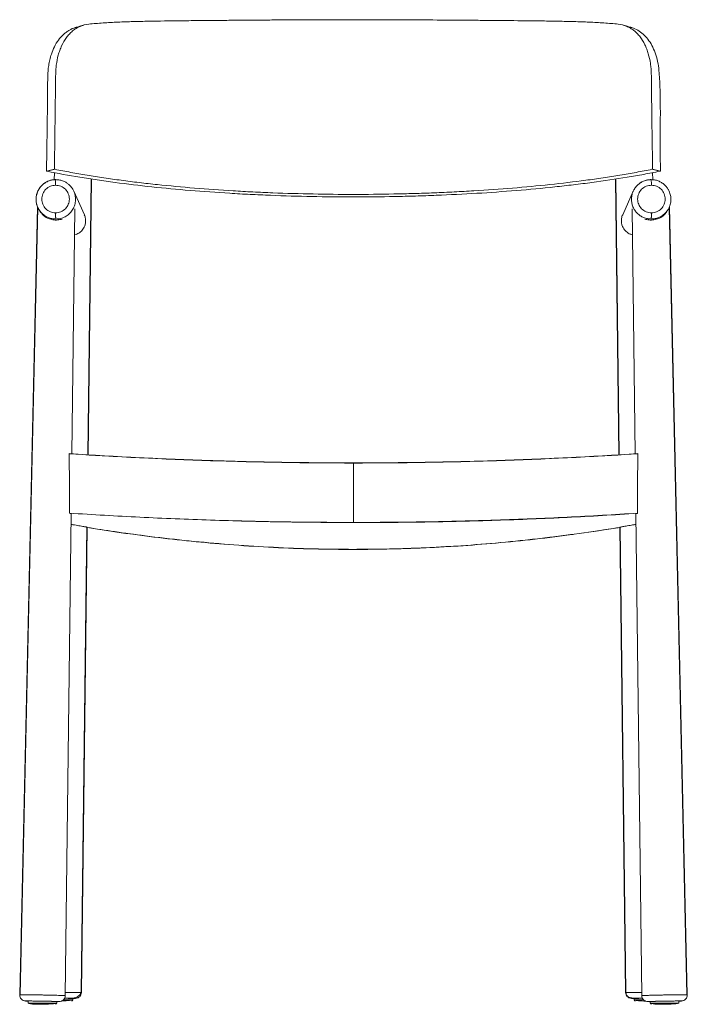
# Model space of a CAD drawing. Header units: millimetres. Extents: x 432 to 990, y -164 to 661.
import ezdxf

# ---------------------------------------------------------------- set-up
doc = ezdxf.new("R2010")
doc.units = ezdxf.units.MM

msp = doc.modelspace()

# ---------------------------------------------------------------- linework, layer by layer
at = {"color": 7, "linetype": 'Continuous', "lineweight": 15}
for p, q in [((454.11, 534.44), (460.74, 536.04)), ((461.25, 535.89), (454.63, 534.29)), ((460.62, 527.19), (460.75, 533.09)), ((967.51, 534.29), (960.89, 535.89)), ((961.38, 533.11), (961.52, 527.13)), ((961.39, 536.04), (968.03, 534.44)), ((488.55, 296.78), (491.4, 527.78)), ((491.66, 527.75), (488.83, 296.77)), ((933.3, 296.77), (930.48, 527.76)), ((930.74, 527.8), (933.58, 296.79)), ((945.22, 517.53), (946.41, 519.75)), ((476.91, 517.53), (477.12, 517.14)), ((485.75, 497.86), (476.95, 517.55)), ((945.19, 517.55), (936.39, 497.86)), ((446.63, 504.38), (431.65, -155.64)), ((990.48, -155.64), (975.5, 504.51)), ((450.35, 498.93), (453.52, 495.86)), ((475.35, 297.61), (477.86, 502.84)), ((944.28, 502.84), (946.79, 297.62)), ((968.61, 495.85), (971.79, 498.93)), ((473.11, 297.76), (473.11, 297.66)), ((949.03, 297.76), (949.03, 297.66)), ((711.07, 240.13), (711.07, 289.89)), ((469.8, -156.3), (474.74, 247.47)), ((473.31, 247.84), (473.34, 247.92)), ((473.31, 247.74), (473.31, 247.84)), ((947.4, 247.47), (952.33, -156.31)), ((948.79, 247.92), (948.83, 247.84)), ((711.07, 240.13), (711.07, 240.13)), ((711.07, 240.09), (711.07, 239.99)), ((488.09, 236.03), (483.33, -153.59)), ((938.8, -153.59), (934.04, 236.03)), ((934.33, 236.14), (939.12, -153.63)), ((990.4, -156.68), (990.12, -155.6)), ((438.64, -160.76), (438.64, -162.61)), ((438.64, -162.5), (438.86, -162.52)), ((461.63, -162.72), (462.4, -162.52)), ((462.55, -162.91), (462.49, -162.73)), ((462.64, -162.61), (462.64, -161.18)), ((475.16, -160), (475.93, -159.81)), ((476.08, -160.2), (476.02, -160.02)), ((476.17, -159.9), (476.17, -158.56)), ((945.97, -158.56), (945.97, -159.9)), ((959.5, -161.18), (959.5, -162.61)), ((983.28, -162.52), (983.5, -162.5)), ((983.5, -162.61), (983.5, -160.76))]:
    msp.add_line(p, q, dxfattribs=at)
at = {"color": 8, "linetype": 'Continuous', "lineweight": 15}
msp.add_line((711.07, 240.09), (711.07, 240.13), dxfattribs=at)
at = {"color": 7, "linetype": 'Continuous', "lineweight": 15, "flags": 128}
for points in [[(461.83, 527.26), (461.83, 527.27), (461.86, 527.31)], [(960.28, 527.31), (960.31, 527.27), (960.31, 527.26)], [(446.88, 503.91), (440.18, 207.54), (431.97, -155.6)], [(990.16, -155.6), (983.39, 143.81), (975.25, 503.93)], [(948.83, 247.74), (948.83, 247.77), (948.83, 247.79), (948.83, 247.82), (948.83, 247.84)], [(483.01, -153.63), (487.27, 192.83), (487.81, 236.14)], [(438.64, -160.82), (438.28, -160.8), (438.14, -160.78), (438.37, -160.76), (438.94, -160.76), (439.86, -160.75), (441.08, -160.76), (442.58, -160.77), (444.31, -160.79), (446.22, -160.82), (448.26, -160.85), (450.37, -160.88), (452.49, -160.92), (454.55, -160.96), (456.5, -161), (458.28, -161.05), (459.84, -161.08), (461.14, -161.12), (462.14, -161.16), (462.8, -161.19), (463.11, -161.21), (463.07, -161.23), (462.67, -161.24), (462.64, -161.24)], [(959.5, -161.24), (959.47, -161.24), (959.07, -161.23), (959.02, -161.21), (959.33, -161.19), (960, -161.16), (960.99, -161.12), (962.29, -161.08), (963.85, -161.05), (965.63, -161), (967.58, -160.96), (969.65, -160.92), (971.76, -160.88), (973.87, -160.85), (975.91, -160.82), (977.82, -160.79), (979.55, -160.77), (981.05, -160.76), (982.28, -160.75), (983.19, -160.76), (983.77, -160.76), (983.99, -160.78), (983.86, -160.8), (983.5, -160.82)]]:
    msp.add_lwpolyline(points, dxfattribs=at)
at = {"color": 8, "linetype": 'Continuous', "lineweight": 15}
for centre, radius, start, end in [((509.37, 523.66), 47.68, 175.67065, 181.35178), ((901.42, 523.37), 59.02, 359.19465, 3.7831)]:
    msp.add_arc(centre, radius, start, end, dxfattribs=at)
at = {"color": 7, "linetype": 'Continuous', "lineweight": 15}
for centre, radius, start, end in [((436.65, -155.75), 5, 178.70099, 269.00115), ((985.48, -155.75), 5, 270.99885, 1.29901), ((461.64, -162.5), 1, 269.99898, 354.63993), ((475.17, -159.79), 1, 269.99898, 354.63993), ((946.97, -159.79), 1, 180.00109, 270.00109), ((960.5, -162.5), 1, 180.00109, 270.00109)]:
    msp.add_arc(centre, radius, start, end, dxfattribs=at)
for points, knots in [([(489.42, 657.49), (493.37, 657.91), (497.38, 658.24), (503.51, 658.66), (505.57, 658.78), (509.72, 659), (511.81, 659.1), (518.1, 659.38), (522.35, 659.52), (530.93, 659.77), (535.27, 659.87), (548.42, 660.12), (557.36, 660.24), (571.04, 660.38), (575.65, 660.43), (584.94, 660.51), (589.62, 660.55), (599.02, 660.64), (603.75, 660.68), (613.27, 660.75), (618.06, 660.79), (627.68, 660.87), (632.51, 660.91), (642.2, 660.98), (647.07, 661.01), (656.84, 661.07), (661.74, 661.1), (671.56, 661.15), (676.48, 661.17), (686.34, 661.2), (691.27, 661.22), (701.14, 661.23), (706.09, 661.24), (715.97, 661.24), (720.91, 661.23), (730.79, 661.22), (735.72, 661.2), (745.58, 661.17), (750.5, 661.15), (760.31, 661.1), (765.21, 661.07), (779.86, 660.98), (789.57, 660.91), (804.01, 660.79), (808.8, 660.76), (818.32, 660.68), (823.06, 660.64), (837.18, 660.51), (846.44, 660.43), (860.12, 660.29), (864.65, 660.23), (873.62, 660.11), (878.08, 660.04), (886.9, 659.87), (891.25, 659.77), (899.85, 659.52), (904.1, 659.37), (912.48, 659.01), (916.61, 658.79), (924.75, 658.24), (928.77, 657.91), (932.71, 657.49)], [0, 0, 0, 0, 0.03125, 0.03125, 0.046875, 0.046875, 0.0625, 0.0625, 0.09375, 0.09375, 0.125, 0.125, 0.1875, 0.1875, 0.21875, 0.21875, 0.25, 0.25, 0.28125, 0.28125, 0.3125, 0.3125, 0.34375, 0.34375, 0.375, 0.375, 0.40625, 0.40625, 0.4375, 0.4375, 0.46875, 0.46875, 0.5, 0.5, 0.53125, 0.53125, 0.5625, 0.5625, 0.59375, 0.59375, 0.625, 0.625, 0.6875, 0.6875, 0.71875, 0.71875, 0.75, 0.75, 0.8125, 0.8125, 0.84375, 0.84375, 0.875, 0.875, 0.90625, 0.90625, 0.9375, 0.9375, 0.96875, 0.96875, 1, 1, 1, 1]), ([(454.11, 534.44), (454.19, 541), (454.44, 560.69), (454.88, 586.92), (454.99, 608.28), (455.29, 618.11), (455.86, 622.96), (456.77, 627.73), (458.27, 633.04), (460.57, 638.71), (463.96, 644.31), (467.48, 648.25), (470.66, 650.87), (473.92, 652.92), (476.69, 654.35), (478.73, 654.74), (478.99, 654.79)], [0, 0, 0, 0, 0.144055, 0.432164, 0.576219, 0.612259, 0.648567, 0.685779, 0.723331, 0.777762, 0.833483, 0.887954, 0.915931, 0.944136, 0.992717, 1, 1, 1, 1]), ([(460.74, 536.04), (461.04, 559.31), (461.34, 582.59), (461.67, 608.77), (461.71, 611.68), (461.75, 614.96), (461.76, 615.32), (461.77, 616.05), (461.78, 616.41), (461.82, 617.49), (461.86, 618.21), (462, 620.37), (462.13, 621.79), (462.67, 626.02), (463.2, 628.8), (464.12, 632.2), (464.32, 632.88), (464.74, 634.23), (464.96, 634.9), (465.67, 636.89), (466.19, 638.17), (467.9, 641.88), (469.22, 644.17), (471.55, 647.33), (472.37, 648.32), (474.1, 650.16), (475.01, 651.02), (476.92, 652.59), (477.92, 653.3), (479.51, 654.27), (480.05, 654.57), (481.14, 655.14), (481.7, 655.4), (484.52, 656.59), (486.9, 657.22), (489.42, 657.49)], [0, 0, 0, 0, 0.5, 0.5, 0.5625, 0.5625, 0.570313, 0.570313, 0.578125, 0.578125, 0.59375, 0.59375, 0.625, 0.625, 0.6875, 0.6875, 0.703125, 0.703125, 0.71875, 0.71875, 0.75, 0.75, 0.8125, 0.8125, 0.84375, 0.84375, 0.875, 0.875, 0.90625, 0.90625, 0.921875, 0.921875, 0.9375, 0.9375, 1, 1, 1, 1]), ([(485.25, 656.69), (484.2, 656.38), (482.1, 655.77), (479.99, 655.16), (478.93, 654.85)], [0, 0, 0, 0, 0.4999935, 1, 1, 1, 1]), ([(932.71, 657.49), (935.15, 657.22), (937.46, 656.63), (940.74, 655.28), (941.81, 654.74), (943.88, 653.52), (944.86, 652.84), (946.75, 651.35), (947.64, 650.54), (949.35, 648.79), (950.16, 647.85), (952.47, 644.85), (953.8, 642.67), (955.52, 639.13), (956.05, 637.91), (956.78, 636.01), (957.01, 635.37), (957.44, 634.08), (957.65, 633.42), (958.62, 630.13), (959.22, 627.39), (959.74, 623.85), (959.83, 623.14), (960, 621.7), (960.07, 620.98), (960.26, 618.79), (960.33, 617.33), (960.38, 615.48), (960.38, 615.11), (960.39, 614.38), (960.4, 613.27), (960.44, 610.68), (960.77, 584.81), (961.09, 559.69), (961.39, 536.04)], [0, 0, 0, 0, 0.0625, 0.0625, 0.09375, 0.09375, 0.125, 0.125, 0.15625, 0.15625, 0.1875, 0.1875, 0.25, 0.25, 0.28125, 0.28125, 0.296875, 0.296875, 0.3125, 0.3125, 0.375, 0.375, 0.390625, 0.390625, 0.40625, 0.40625, 0.4375, 0.4375, 0.445313, 0.445313, 0.453125, 0.46875, 0.5, 1, 1, 1, 1]), ([(943.2, 654.85), (942.15, 655.16), (940.04, 655.77), (937.93, 656.38), (936.88, 656.69)], [0, 0, 0, 0, 0.500006, 1, 1, 1, 1]), ([(943.14, 654.78), (943.42, 654.73), (945.54, 654.32), (949.12, 652.48), (953.68, 649.26), (957.67, 644.94), (961.03, 639.72), (963.77, 633.48), (965.78, 626.39), (967.08, 616.57), (967.64, 604.45), (967.95, 590.22), (967.91, 575.91), (967.78, 561.57), (967.83, 547.75), (967.96, 538.72), (968.03, 534.44)], [0, 0, 0, 0, 0.007728, 0.058088, 0.108529, 0.158989, 0.212289, 0.265612, 0.32493, 0.384267, 0.488491, 0.592776, 0.697207, 0.801688, 0.906078, 1, 1, 1, 1]), ([(967.51, 534.29), (963.11, 533.39), (958.62, 532.52), (951.74, 531.26), (949.42, 530.85), (944.75, 530.04), (942.4, 529.64), (930.54, 527.68), (920.75, 526.23), (905.64, 524.22), (900.53, 523.57), (892.77, 522.65), (890.16, 522.34), (884.91, 521.75), (882.26, 521.46), (869, 520.06), (858.25, 519.05), (836.46, 517.26), (825.42, 516.48), (803.08, 515.13), (791.77, 514.57), (774.6, 513.9), (768.84, 513.7), (760.15, 513.44), (757.24, 513.36), (751.42, 513.22), (748.51, 513.16), (733.99, 512.88), (722.39, 512.77), (699.25, 512.77), (687.71, 512.88), (664.67, 513.33), (653.18, 513.67), (635.98, 514.35), (630.25, 514.61), (621.67, 515.03), (618.82, 515.18), (613.15, 515.5), (610.32, 515.66), (596.26, 516.51), (585.2, 517.3), (563.48, 519.09), (552.81, 520.09), (531.86, 522.31), (521.59, 523.54), (509.01, 525.22), (506.51, 525.56), (501.53, 526.26), (499.05, 526.62), (491.67, 527.71), (486.83, 528.47), (472.58, 530.82), (463.42, 532.5), (454.63, 534.29)], [0, 0, 0, 0, 0.03125, 0.03125, 0.046875, 0.046875, 0.0625, 0.0625, 0.125, 0.125, 0.15625, 0.15625, 0.171875, 0.171875, 0.1875, 0.1875, 0.25, 0.25, 0.3125, 0.3125, 0.375, 0.375, 0.40625, 0.40625, 0.421875, 0.421875, 0.4375, 0.4375, 0.5, 0.5, 0.5625, 0.5625, 0.625, 0.625, 0.65625, 0.65625, 0.671875, 0.671875, 0.6875, 0.6875, 0.75, 0.75, 0.8125, 0.8125, 0.875, 0.875, 0.890625, 0.890625, 0.90625, 0.90625, 0.9375, 0.9375, 1, 1, 1, 1]), ([(460.74, 536.04), (460.81, 536.01), (460.97, 535.95), (461.14, 535.91), (461.25, 535.89)], [7.0945133, 7.0945133, 7.0945133, 7.0945133, 7.3719818, 7.7922728, 7.7922728, 7.7922728, 7.7922728]), ([(960.89, 535.89), (956.61, 535.01), (952.24, 534.17), (945.55, 532.94), (943.3, 532.54), (938.75, 531.75), (936.45, 531.36), (929.51, 530.21), (924.81, 529.47), (917.63, 528.41), (915.22, 528.06), (910.36, 527.37), (907.92, 527.04), (895.63, 525.4), (885.61, 524.2), (865.18, 522.03), (854.78, 521.05), (833.62, 519.31), (822.86, 518.54), (806.44, 517.55), (800.92, 517.25), (789.78, 516.69), (784.2, 516.44), (775.78, 516.11), (772.97, 516.01), (767.34, 515.81), (764.51, 515.72), (756.05, 515.48), (750.41, 515.34), (733.49, 515.01), (722.22, 514.9), (699.71, 514.9), (688.47, 515.01), (666.01, 515.45), (654.79, 515.78), (640.78, 516.33), (637.97, 516.45), (632.39, 516.7), (629.61, 516.83), (621.3, 517.24), (615.8, 517.55), (599.43, 518.53), (588.68, 519.3), (567.52, 521.04), (557.11, 522.02), (541.75, 523.65), (536.67, 524.22), (529.12, 525.12), (526.62, 525.43), (521.63, 526.06), (519.15, 526.38), (511.75, 527.37), (506.89, 528.05), (497.33, 529.47), (492.62, 530.21), (483.36, 531.74), (478.81, 532.53), (469.89, 534.17), (465.52, 535.01), (461.25, 535.89)], [0, 0, 0, 0, 0.03125, 0.03125, 0.046875, 0.046875, 0.0625, 0.0625, 0.09375, 0.09375, 0.109375, 0.109375, 0.125, 0.125, 0.1875, 0.1875, 0.25, 0.25, 0.3125, 0.3125, 0.34375, 0.34375, 0.375, 0.375, 0.390625, 0.390625, 0.40625, 0.40625, 0.4375, 0.4375, 0.5, 0.5, 0.5625, 0.5625, 0.625, 0.625, 0.640625, 0.640625, 0.65625, 0.65625, 0.6875, 0.6875, 0.75, 0.75, 0.8125, 0.8125, 0.84375, 0.84375, 0.859375, 0.859375, 0.875, 0.875, 0.90625, 0.90625, 0.9375, 0.9375, 0.96875, 0.96875, 1, 1, 1, 1]), ([(960.89, 535.89), (960.99, 535.91), (961.16, 535.95), (961.33, 536.01), (961.39, 536.04)], [-7.7922728, -7.7922728, -7.7922728, -7.7922728, -7.3719817, -7.0945118, -7.0945118, -7.0945118, -7.0945118]), ([(450.28, 499.01), (450.25, 499.04), (449.37, 499.75), (448.06, 501.58), (446.49, 504.4), (445.55, 507.53), (445.23, 510.77), (445.55, 514.02), (446.49, 517.14), (448.03, 520.01), (450.1, 522.53), (452.62, 524.61), (455.49, 526.14), (458.61, 527.12), (460.78, 527.25), (461.86, 527.31)], [0, 0, 0, 0, 0.003533, 0.086572, 0.169611, 0.25265, 0.335689, 0.418728, 0.501767, 0.584805, 0.667844, 0.750883, 0.833922, 0.916961, 1, 1, 1, 1]), ([(461.83, 527.26), (460.66, 527.19), (458.39, 527.04), (455.25, 525.98), (452.56, 524.49), (450.36, 522.69), (448.64, 520.72), (447.36, 518.71), (446.46, 516.74), (445.88, 514.9), (445.53, 513.15), (445.3, 510.71), (445.5, 508.06), (446.24, 505.3), (447.18, 503.1), (448.51, 500.89), (449.72, 499.6), (450.35, 498.93)], [0, 0, 0, 0, 0.089892, 0.174013, 0.25237, 0.324947, 0.391745, 0.452775, 0.508015, 0.55747, 0.601194, 0.645128, 0.745791, 0.802762, 0.864121, 0.929882, 1, 1, 1, 1]), ([(461.7, 499.49), (460.2, 499.49), (458.69, 499.79), (455.9, 500.94), (453.34, 502.64), (451.63, 505.2), (450.48, 507.98), (450.18, 509.49), (450.18, 512.51), (450.48, 514.02), (451.63, 516.8), (453.34, 519.36), (455.9, 521.07), (458.69, 522.23), (460.2, 522.53), (461.7, 522.54)], [0, 0, 0, 0, 0.125, 0.125, 0.25, 0.375, 0.375, 0.5, 0.5, 0.625, 0.625, 0.75, 0.875, 0.875, 1, 1, 1, 1]), ([(461.7, 522.54), (463.21, 522.54), (464.72, 522.24), (467.51, 521.09), (470.07, 519.39), (471.78, 516.83), (472.93, 514.05), (473.23, 512.54), (473.23, 509.52), (472.93, 508.01), (471.78, 505.23), (470.07, 502.67), (467.51, 500.96), (464.72, 499.8), (463.21, 499.5), (461.7, 499.49)], [0, 0, 0, 0, 0.125, 0.125, 0.25, 0.375, 0.375, 0.5, 0.5, 0.625, 0.625, 0.75, 0.875, 0.875, 1, 1, 1, 1]), ([(476.95, 517.54), (476.77, 517.93), (476.36, 518.79), (475.51, 520.14), (474.35, 521.65), (472.78, 523.23), (470.75, 524.76), (468.22, 526.08), (465.2, 527.06), (462.98, 527.19), (461.83, 527.26)], [0, 0, 0, 0, 0.067551, 0.151467, 0.251802, 0.368553, 0.501758, 0.651396, 0.817464, 1, 1, 1, 1]), ([(960.31, 527.26), (959.15, 527.19), (956.94, 527.06), (953.91, 526.08), (951.38, 524.76), (949.35, 523.23), (947.79, 521.65), (946.62, 520.14), (945.78, 518.79), (945.37, 517.93), (945.19, 517.54)], [0, 0, 0, 0, 0.182536, 0.348604, 0.498242, 0.631447, 0.748198, 0.848533, 0.932449, 1, 1, 1, 1]), ([(960.43, 499.49), (958.92, 499.5), (957.41, 499.8), (954.62, 500.96), (952.07, 502.67), (950.36, 505.23), (949.2, 508.01), (948.9, 509.52), (948.9, 512.54), (949.2, 514.05), (950.36, 516.83), (952.07, 519.39), (954.62, 521.09), (957.41, 522.24), (958.92, 522.54), (960.43, 522.54)], [0, 0, 0, 0, 0.125, 0.125, 0.25, 0.375, 0.375, 0.5, 0.5, 0.625, 0.625, 0.75, 0.875, 0.875, 1, 1, 1, 1]), ([(949.91, 523.57), (950.3, 523.9), (951.5, 524.95), (953.93, 526.14), (957.03, 527.13), (959.19, 527.25), (960.28, 527.31)], [0, 0, 0, 0, 0.136574, 0.424382, 0.712191, 1, 1, 1, 1]), ([(971.79, 498.93), (972.41, 499.6), (973.62, 500.89), (974.96, 503.1), (975.9, 505.3), (976.63, 508.06), (976.87, 511.28), (976.43, 514.35), (975.68, 516.74), (974.78, 518.71), (973.49, 520.72), (971.77, 522.69), (969.57, 524.49), (966.88, 525.98), (963.74, 527.04), (961.48, 527.19), (960.31, 527.26)], [0, 0, 0, 0, 0.070126, 0.135894, 0.19726, 0.254238, 0.354913, 0.442467, 0.491927, 0.547173, 0.60821, 0.675016, 0.747601, 0.825967, 0.910098, 1, 1, 1, 1]), ([(960.43, 522.54), (961.94, 522.53), (963.45, 522.23), (966.23, 521.07), (968.79, 519.36), (970.5, 516.8), (971.66, 514.02), (971.96, 512.51), (971.96, 509.49), (971.66, 507.98), (970.5, 505.2), (968.79, 502.64), (966.23, 500.94), (963.45, 499.79), (961.94, 499.49), (960.43, 499.49)], [0, 0, 0, 0, 0.125, 0.125, 0.25, 0.375, 0.375, 0.5, 0.5, 0.625, 0.625, 0.75, 0.875, 0.875, 1, 1, 1, 1]), ([(467.16, 494.2), (466.6, 494.04), (465.41, 493.69), (463.48, 493.43), (461.42, 493.38), (458.8, 493.64), (456.18, 494.4), (453.79, 495.6), (451.79, 496.99), (450.01, 498.78), (448.83, 500.28), (448.46, 501.14), (448.41, 501.25)], [0, 0, 0, 0, 0.0747405, 0.1594591, 0.24198, 0.3272622, 0.4833469, 0.5869885, 0.6936178, 0.8345139, 0.979384, 1, 1, 1, 1]), ([(450.32, 498.77), (450.6, 498.37), (451.05, 497.74), (451.68, 497.19), (451.91, 497)], [0, 0, 0, 0, 0.634799, 1, 1, 1, 1]), ([(461.86, 494.28), (461.84, 494.3), (461.82, 494.43), (461.79, 494.83), (461.78, 495), (461.77, 495.39), (461.76, 495.62), (461.74, 496.13), (461.74, 496.41), (461.72, 497), (461.72, 497.31), (461.71, 498.26), (461.7, 498.9), (461.7, 499.49)], [0, 0, 0, 0, 0.25, 0.25, 0.375, 0.375, 0.5, 0.5, 0.625, 0.625, 0.75, 0.75, 1, 1, 1, 1]), ([(477.59, 481), (477.7, 481.02), (479.01, 481.19), (481.3, 482.48), (483.65, 484.4), (485.21, 486.55), (486.27, 488.73), (486.92, 491.47), (486.84, 494.17), (486.38, 496.29), (485.95, 497.34), (485.74, 497.85)], [0, 0, 0, 0, 0.015582, 0.177833, 0.353775, 0.456104, 0.561526, 0.699081, 0.83723, 0.919658, 1, 1, 1, 1]), ([(936.43, 497.84), (936.31, 497.6), (935.73, 496.44), (935.22, 494.01), (935.3, 490.76), (936.11, 488.14), (937.2, 486.13), (938.47, 484.5), (940.04, 483.1), (942, 481.79), (943.63, 481.31), (944.54, 481.05)], [0, 0, 0, 0, 0.039287, 0.188445, 0.33884, 0.468326, 0.566651, 0.667764, 0.76811, 0.871299, 1, 1, 1, 1]), ([(973.81, 501.36), (973.79, 501.32), (973.43, 500.48), (972.23, 498.89), (970.38, 497.01), (968.33, 495.59), (966.47, 494.66), (964.51, 493.97), (962.55, 493.55), (960.48, 493.37), (957.88, 493.45), (956.1, 493.92), (954.98, 494.21)], [0, 0, 0, 0, 0.008122, 0.160949, 0.318315, 0.416691, 0.517412, 0.600174, 0.685206, 0.768051, 0.853732, 1, 1, 1, 1]), ([(960.43, 499.49), (960.43, 498.9), (960.43, 498.26), (960.42, 497.31), (960.41, 497), (960.4, 496.41), (960.39, 496.13), (960.38, 495.62), (960.37, 495.39), (960.35, 495), (960.34, 494.83), (960.31, 494.43), (960.29, 494.3), (960.28, 494.28)], [0, 0, 0, 0, 0.25, 0.25, 0.375, 0.375, 0.5, 0.5, 0.625, 0.625, 0.75, 0.75, 1, 1, 1, 1]), ([(970.92, 497.71), (971.19, 497.97), (971.81, 498.59), (972.23, 499.3), (972.46, 499.71)], [0, 0, 0, 0, 0.421791, 1, 1, 1, 1]), ([(473.11, 297.76), (492.68, 296.45), (512.35, 295.31), (551.81, 293.37), (571.61, 292.56), (596.46, 291.76), (601.43, 291.61), (611.37, 291.32), (616.35, 291.19), (631.28, 290.83), (641.24, 290.63), (671.13, 290.15), (691.09, 289.99), (711.07, 289.99)], [0, 0, 0, 0, 0.25, 0.25, 0.5, 0.5, 0.5625, 0.5625, 0.625, 0.625, 0.75, 0.75, 1, 1, 1, 1]), ([(473.11, 297.66), (502.54, 295.69), (581.04, 291.51), (660.91, 289.89), (710.72, 289.89), (711.07, 289.89)], [263.474737, 263.474737, 263.474737, 263.474737, 353.425476, 501.500908, 502.530232, 502.530232, 502.530232, 502.530232]), ([(473.11, 297.66), (512.22, 295.04), (551.74, 293.11), (631.2, 290.53), (671.13, 289.89), (711.07, 289.89)], [0, 0, 0, 0, 0.5, 0.5, 1, 1, 1, 1]), ([(711.07, 289.99), (731.05, 289.99), (751.03, 290.15), (790.9, 290.79), (810.81, 291.27), (835.65, 292.08), (840.62, 292.25), (850.54, 292.61), (855.49, 292.81), (870.35, 293.41), (880.23, 293.86), (909.81, 295.31), (929.46, 296.45), (949.03, 297.76)], [0, 0, 0, 0, 0.25, 0.25, 0.5, 0.5, 0.5625, 0.5625, 0.625, 0.625, 0.75, 0.75, 1, 1, 1, 1]), ([(711.07, 289.89), (711.41, 289.89), (761.23, 289.89), (841.09, 291.51), (919.6, 295.69), (949.03, 297.66)], [263.474737, 263.474737, 263.474737, 263.474737, 264.504062, 412.579494, 502.530232, 502.530232, 502.530232, 502.530232]), ([(711.07, 289.89), (751, 289.89), (790.94, 290.53), (870.39, 293.11), (909.92, 295.04), (949.03, 297.66)], [0, 0, 0, 0, 0.5, 0.5, 1, 1, 1, 1]), ([(473.31, 247.93), (492.88, 246.62), (512.51, 245.48), (551.91, 243.53), (571.67, 242.73), (611.32, 241.44), (631.21, 240.95), (671.12, 240.3), (691.09, 240.14), (711.07, 240.13)], [0, 0, 0, 0, 0.25, 0.25, 0.5, 0.5, 0.75, 0.75, 1, 1, 1, 1]), ([(473.31, 247.74), (473.64, 247.7), (474.31, 247.61), (474.72, 247.52), (474.69, 247.49), (474.68, 247.48)], [0, 0, 0, 0, 0.417825, 0.847763, 1, 1, 1, 1]), ([(711.07, 240.13), (671.17, 240.14), (631.28, 240.78), (571.74, 242.72), (551.95, 243.53), (522.38, 244.99), (512.54, 245.52), (492.9, 246.66), (483.11, 247.27), (473.34, 247.92)], [0, 0, 0, 0, 0.5, 0.5, 0.75, 0.75, 0.875, 0.875, 1, 1, 1, 1]), ([(711.07, 240.13), (731.05, 240.14), (750.99, 240.3), (790.8, 240.95), (810.66, 241.43), (850.31, 242.72), (870.1, 243.53), (909.6, 245.48), (929.26, 246.62), (948.83, 247.93)], [0, 0, 0, 0, 0.25, 0.25, 0.5, 0.5, 0.75, 0.75, 1, 1, 1, 1]), ([(948.79, 247.92), (929.25, 246.61), (909.62, 245.48), (870.18, 243.53), (850.39, 242.72), (790.86, 240.78), (750.96, 240.14), (711.07, 240.13)], [0, 0, 0, 0, 0.25, 0.25, 0.5, 0.5, 1, 1, 1, 1]), ([(948.83, 247.74), (929.28, 246.44), (909.63, 245.3), (880.03, 243.85), (870.15, 243.4), (850.35, 242.6), (840.44, 242.24), (810.66, 241.27), (790.78, 240.79), (750.96, 240.15), (731.03, 239.99), (711.07, 239.99)], [0, 0, 0, 0, 0.25, 0.25, 0.375, 0.375, 0.5, 0.5, 0.75, 0.75, 1, 1, 1, 1]), ([(947.45, 247.48), (947.46, 247.5), (947.5, 247.54), (948.01, 247.64), (948.6, 247.71), (948.83, 247.74)], [0, 0, 0, 0, 0.2938394, 0.723652, 1, 1, 1, 1]), ([(711.07, 240.09), (709.05, 240.09), (698.95, 240.1), (684.81, 240.17), (668.65, 240.33), (652.51, 240.53), (636.37, 240.83), (622.38, 241.14), (616.47, 241.31), (614.58, 241.36)], [0, 0, 0, 0, 0.062734, 0.313683, 0.439152, 0.564622, 0.81557, 0.94104, 1, 1, 1, 1]), ([(885.16, 244.21), (884.5, 244.17), (879.85, 243.94), (867.19, 243.38), (851.16, 242.73), (831.08, 242.02), (814.99, 241.53), (798.88, 241.12), (782.76, 240.77), (766.62, 240.49), (750.47, 240.29), (733.3, 240.13), (720.16, 240.11), (711.07, 240.09)], [0, 0, 0, 0, 0.011395, 0.080762, 0.219502, 0.28887, 0.42761, 0.496977, 0.566344, 0.705085, 0.774452, 0.843819, 1, 1, 1, 1]), ([(474.63, 238.48), (474.66, 238.48), (475.64, 238.32), (477.51, 238.01), (480.1, 237.58), (482.44, 237.18), (484.43, 236.82), (486.06, 236.52), (487.22, 236.29), (487.96, 236.11), (488.04, 236.06), (488.08, 236.03)], [0, 0, 0, 0, 0.004902, 0.128708, 0.256101, 0.379939, 0.507403, 0.630594, 0.757421, 0.879482, 1, 1, 1, 1]), ([(711.07, 217.57), (708.28, 217.58), (694.32, 217.61), (669.2, 218.1), (635.78, 219.57), (602.49, 221.87), (569.38, 224.96), (538.9, 228.53), (511.8, 232.22), (495.73, 234.75), (488.09, 235.96)], [0, 0, 0, 0, 0.037083, 0.185447, 0.33381, 0.482173, 0.630535, 0.778895, 0.894845, 1, 1, 1, 1]), ([(488.09, 235.86), (497.58, 234.37), (517.37, 231.28), (547.79, 227.32), (579.22, 223.87), (611.36, 221.08), (644.16, 219.03), (677.59, 217.72), (699.91, 217.55), (711.07, 217.47)], [0, 0, 0, 0, 0.130599, 0.272128, 0.413629, 0.555175, 0.703432, 0.851722, 1, 1, 1, 1]), ([(934.04, 235.94), (932.15, 235.64), (919.49, 233.61), (905.38, 231.55), (892.45, 229.82), (889.04, 229.37), (885.63, 228.93), (882.22, 228.49), (878.81, 228.07), (875.39, 227.65), (867.18, 226.67), (849.35, 224.66), (821.77, 222.04), (788.49, 219.69), (758.9, 218.35), (733.08, 217.68), (718.41, 217.61), (711.07, 217.57)], [0, 0, 0, 0, 0.026158, 0.174518, 0.19306, 0.202331, 0.220873, 0.239415, 0.248685, 0.267227, 0.285769, 0.35994, 0.508303, 0.656668, 0.805033, 0.902481, 1, 1, 1, 1]), ([(711.07, 217.47), (721.72, 217.55), (743.03, 217.7), (774.93, 218.89), (806.74, 220.79), (838.91, 223.47), (871.37, 226.95), (903.35, 231.06), (924.17, 234.32), (934.2, 235.88)], [0, 0, 0, 0, 0.141437, 0.28288, 0.424304, 0.565742, 0.713879, 0.862035, 1, 1, 1, 1]), ([(934.08, 236.04), (934.1, 236.06), (934.12, 236.1), (934.73, 236.25), (935.78, 236.46), (937.27, 236.74), (939.15, 237.08), (941.37, 237.46), (943.87, 237.88), (945.96, 238.23), (947.21, 238.43), (947.51, 238.48)], [0, 0, 0, 0, 0.0960626, 0.2181123, 0.3401674, 0.4632285, 0.5862949, 0.7105885, 0.8348855, 0.9601948, 1, 1, 1, 1]), ([(432.02, -155.6), (431.91, -155.77), (431.7, -156.12), (431.72, -156.49), (431.74, -156.68)], [0, 0, 0, 0, 0.499999, 1, 1, 1, 1]), ([(431.99, -155.6), (431.99, -155.6), (431.99, -155.6), (432.02, -155.6), (432.02, -155.6)], [0, 0, 0, 0, 0.986263, 1, 1, 1, 1]), ([(469.8, -156.3), (469.79, -156.89), (469.68, -157.53), (469.3, -158.45), (469.14, -158.75), (468.76, -159.32), (468.53, -159.59), (468.04, -160.07), (467.76, -160.29), (467.18, -160.65), (466.88, -160.8), (465.95, -161.16), (465.31, -161.25), (464.71, -161.24)], [0, 0, 0, 0, 0.25, 0.25, 0.375, 0.375, 0.5, 0.5, 0.625, 0.625, 0.75, 0.75, 1, 1, 1, 1]), ([(469.23, -158.41), (469.65, -158.42), (470.92, -158.43), (472.85, -158.46), (475.2, -158.47), (477.55, -158.16), (479.55, -157.46), (481.1, -156.54), (482.41, -155.22), (482.79, -154.17), (482.99, -153.64)], [0, 0, 0, 0, 0.069404, 0.211205, 0.358136, 0.52915, 0.630439, 0.743977, 0.868489, 1, 1, 1, 1]), ([(478.24, -158.53), (478.83, -158.54), (479.47, -158.44), (480.4, -158.09), (480.71, -157.94), (481.29, -157.57), (481.56, -157.36), (482.06, -156.88), (482.28, -156.61), (482.67, -156.04), (482.83, -155.74), (483.21, -154.82), (483.32, -154.18), (483.33, -153.59)], [0, 0, 0, 0, 0.25, 0.25, 0.375, 0.375, 0.5, 0.5, 0.625, 0.625, 0.75, 0.75, 1, 1, 1, 1]), ([(943.89, -158.53), (943.3, -158.54), (942.66, -158.44), (941.73, -158.09), (941.42, -157.94), (940.84, -157.57), (940.57, -157.36), (940.07, -156.88), (939.85, -156.61), (939.47, -156.04), (939.31, -155.74), (938.93, -154.82), (938.81, -154.18), (938.81, -153.59)], [0, 0, 0, 0, 0.25, 0.25, 0.375, 0.375, 0.5, 0.5, 0.625, 0.625, 0.75, 0.75, 1, 1, 1, 1]), ([(939.15, -153.64), (939.21, -154.14), (939.33, -155.13), (940.07, -156.37), (941.03, -157.25), (942.19, -157.86), (943.45, -158.15), (944.74, -158.25), (946.55, -158.35), (948.74, -158.41), (950.95, -158.42), (952.35, -158.41), (952.84, -158.4)], [0, 0, 0, 0, 0.07595, 0.149494, 0.220981, 0.293042, 0.396743, 0.51173, 0.622171, 0.7775, 0.922064, 1, 1, 1, 1]), ([(952.33, -156.3), (952.34, -156.3), (952.34, -156.3), (952.36, -156.29), (952.39, -156.28), (952.44, -156.28), (952.49, -156.27), (952.55, -156.26), (952.63, -156.26), (952.72, -156.25), (952.82, -156.24), (952.93, -156.23), (953.05, -156.22), (953.19, -156.22), (953.34, -156.21), (953.5, -156.2), (953.67, -156.19), (954.03, -156.17), (954.64, -156.14), (955.61, -156.11), (956.74, -156.07), (958.47, -156.01), (961, -155.94), (964.42, -155.86), (967.97, -155.78), (971.52, -155.72), (975.06, -155.66), (978.6, -155.61), (982, -155.58), (984.43, -155.56), (986.08, -155.55), (987.17, -155.55), (988.19, -155.56), (989.17, -155.57), (989.89, -155.59), (990.29, -155.61), (990.44, -155.62), (990.48, -155.63), (990.48, -155.64), (990.48, -155.64)], [0, 0, 0, 0, 0.007364, 0.014795, 0.022293, 0.029856, 0.037482, 0.045171, 0.052921, 0.06073, 0.068597, 0.07652, 0.084497, 0.092527, 0.100606, 0.108733, 0.116906, 0.125123, 0.155871, 0.187062, 0.218555, 0.250199, 0.315794, 0.380046, 0.441763, 0.500031, 0.558245, 0.619943, 0.684213, 0.749864, 0.777082, 0.80714, 0.839848, 0.874936, 0.920538, 0.955139, 0.979495, 0.994292, 1, 1, 1, 1]), ([(952.33, -156.3), (952.34, -156.89), (952.46, -157.53), (952.83, -158.45), (952.99, -158.75), (953.38, -159.32), (953.6, -159.59), (954.1, -160.07), (954.37, -160.29), (954.95, -160.65), (955.26, -160.8), (956.19, -161.16), (956.83, -161.25), (957.42, -161.24)], [0, 0, 0, 0, 0.25, 0.25, 0.375, 0.375, 0.5, 0.5, 0.625, 0.625, 0.75, 0.75, 1, 1, 1, 1]), ([(436.56, -160.75), (436.56, -160.74), (436.93, -160.73), (438.33, -160.72), (439.36, -160.73), (441.95, -160.75), (443.5, -160.77), (446.89, -160.81), (448.72, -160.84), (452.39, -160.91), (454.23, -160.94), (457.63, -161.01), (459.2, -161.05), (461.81, -161.12), (462.87, -161.15), (464.31, -161.2), (464.69, -161.23), (464.71, -161.24)], [0, 0, 0, 0, 0.125, 0.125, 0.25, 0.25, 0.375, 0.375, 0.5, 0.5, 0.625, 0.625, 0.75, 0.75, 0.875, 0.875, 1, 1, 1, 1]), ([(438.64, -160.85), (438.28, -160.84), (437.46, -160.81), (436.73, -160.78), (436.62, -160.76), (436.56, -160.75)], [0, 0, 0, 0, 0.27555, 0.637772, 1, 1, 1, 1]), ([(438.83, -162.52), (439.04, -162.62), (439.45, -162.82), (440.7, -163.09), (442.15, -163.28), (444.05, -163.43), (446.11, -163.52), (447.7, -163.52), (448.29, -163.52)], [0, 0, 0, 0, 0.186794, 0.357089, 0.51035, 0.64667, 0.870355, 1, 1, 1, 1]), ([(448.29, -163.52), (448.5, -163.52), (449.7, -163.53), (451.61, -163.48), (453.94, -163.41), (455.95, -163.32), (458.02, -163.18), (459.92, -163), (461.2, -162.83), (461.56, -162.74), (461.63, -162.72)], [0, 0, 0, 0, 0.040428, 0.230625, 0.346641, 0.476986, 0.622036, 0.781987, 0.956769, 1, 1, 1, 1]), ([(461.71, -162.54), (461.71, -162.54), (462.09, -162.53), (462.48, -162.52), (462.59, -162.5), (462.64, -162.5)], [0, 0, 0, 0, 0.007995, 0.503998, 1, 1, 1, 1]), ([(464.71, -161.24), (464.67, -161.25), (464.58, -161.26), (463.85, -161.27), (463.02, -161.27), (462.64, -161.27)], [0, 0, 0, 0, 0.353784, 0.707557, 1, 1, 1, 1]), ([(466.95, -160.71), (467.09, -160.71), (467.93, -160.68), (469.47, -160.61), (471.54, -160.47), (473.44, -160.29), (474.73, -160.12), (475.09, -160.02), (475.16, -160)], [0, 0, 0, 0, 0.0393, 0.2309586, 0.4442412, 0.6794319, 0.9364317, 1, 1, 1, 1]), ([(475.23, -159.83), (475.24, -159.83), (475.62, -159.82), (476, -159.81), (476.11, -159.79), (476.17, -159.79)], [0, 0, 0, 0, 0.007996, 0.503998, 1, 1, 1, 1]), ([(945.97, -159.79), (945.97, -159.79), (945.97, -159.8), (946.2, -159.81), (946.21, -159.81)], [0, 0, 0, 0, 0.990627, 1, 1, 1, 1]), ([(946.17, -159.8), (946.12, -159.86), (946.01, -159.99), (946.04, -160.13), (946.06, -160.2)], [0, 0, 0, 0, 0.4513692, 1, 1, 1, 1]), ([(946.2, -159.81), (946.43, -159.91), (946.87, -160.11), (948.16, -160.38), (949.63, -160.57), (951.56, -160.72), (953.51, -160.8), (954.97, -160.8), (955.42, -160.8)], [0, 0, 0, 0, 0.192499, 0.368005, 0.525946, 0.66645, 0.897029, 1, 1, 1, 1]), ([(957.42, -161.24), (957.44, -161.23), (957.83, -161.2), (959.27, -161.15), (960.32, -161.12), (962.94, -161.05), (964.5, -161.01), (967.91, -160.94), (969.74, -160.91), (973.41, -160.84), (975.25, -160.81), (978.63, -160.77), (980.18, -160.75), (982.77, -160.73), (983.81, -160.72), (985.21, -160.73), (985.57, -160.74), (985.57, -160.75)], [0, 0, 0, 0, 0.125, 0.125, 0.25, 0.25, 0.375, 0.375, 0.5, 0.5, 0.625, 0.625, 0.75, 0.75, 0.875, 0.875, 1, 1, 1, 1]), ([(959.5, -161.27), (959.12, -161.27), (958.28, -161.27), (957.55, -161.26), (957.46, -161.25), (957.42, -161.24)], [0, 0, 0, 0, 0.292443, 0.646216, 1, 1, 1, 1]), ([(959.5, -162.5), (959.5, -162.5), (959.5, -162.51), (959.73, -162.52), (959.73, -162.52)], [0, 0, 0, 0, 0.990627, 1, 1, 1, 1]), ([(959.7, -162.52), (959.65, -162.57), (959.53, -162.71), (959.57, -162.84), (959.59, -162.91)], [0, 0, 0, 0, 0.451369, 1, 1, 1, 1]), ([(959.73, -162.52), (959.96, -162.62), (960.4, -162.82), (961.68, -163.09), (963.16, -163.28), (965.08, -163.44), (967.38, -163.52), (969.26, -163.53), (970.16, -163.52), (970.25, -163.52)], [0, 0, 0, 0, 0.175252, 0.335032, 0.478822, 0.606737, 0.816657, 0.98264, 1, 1, 1, 1]), ([(970.25, -163.52), (971.19, -163.5), (972.76, -163.48), (975.01, -163.41), (977.01, -163.32), (979.04, -163.18), (980.94, -163), (982.54, -162.77), (983.04, -162.6), (983.3, -162.52)], [0, 0, 0, 0, 0.159989, 0.266459, 0.386071, 0.519183, 0.665981, 0.826393, 1, 1, 1, 1]), ([(985.57, -160.75), (985.52, -160.76), (985.4, -160.78), (984.67, -160.81), (983.85, -160.84), (983.5, -160.85)], [0, 0, 0, 0, 0.362228, 0.72445, 1, 1, 1, 1])]:
    msp.add_open_spline(points, degree=3, knots=knots, dxfattribs=at)
for points in [[(454.11, 534.44), (454.28, 534.37), (454.45, 534.32), (454.63, 534.29)], [(967.51, 534.29), (967.68, 534.32), (967.85, 534.37), (968.03, 534.44)], [(473.31, 247.93), (473.28, 264.51), (473.21, 281.08), (473.11, 297.66)], [(949.03, 297.66), (948.92, 281.08), (948.86, 264.51), (948.83, 247.93)], [(473.31, 247.93), (473.32, 247.93), (473.33, 247.93), (473.34, 247.92)], [(948.79, 247.92), (948.8, 247.93), (948.81, 247.93), (948.83, 247.93)], [(469.8, -156.31), (469.8, -156.31), (469.8, -156.3), (469.8, -156.3)], [(483.33, -153.59), (483.33, -153.59), (483.33, -153.59), (483.33, -153.59)], [(952.33, -156.3), (952.33, -156.3), (952.33, -156.31), (952.33, -156.31)]]:
    msp.add_open_spline(points, degree=3, dxfattribs=at)
at = {"color": 8, "linetype": 'Continuous', "lineweight": 15}
for points, knots in [([(477.12, 517.14), (477.64, 515.89), (478.01, 514.58), (478.4, 511.9), (478.44, 510.54), (478.17, 507.85), (477.87, 506.52), (476.96, 503.98), (476.35, 502.76), (474.85, 500.51), (473.96, 499.48), (471.95, 497.66), (470.84, 496.88), (468.46, 495.6), (467.19, 495.11), (464.56, 494.45), (463.21, 494.28), (461.86, 494.28)], [0, 0, 0, 0, 0.125, 0.125, 0.25, 0.25, 0.375, 0.375, 0.5, 0.5, 0.625, 0.625, 0.75, 0.75, 0.875, 0.875, 1, 1, 1, 1]), ([(960.28, 494.28), (959.19, 494.34), (957.03, 494.47), (953.91, 495.45), (951.04, 496.98), (948.52, 499.06), (946.45, 501.58), (944.91, 504.45), (943.97, 507.57), (943.64, 510.82), (944, 514.04), (944.56, 516.32), (945.15, 517.4), (945.22, 517.53)], [0, 0, 0, 0, 0.098636, 0.197272, 0.295907, 0.394543, 0.493179, 0.591815, 0.69045, 0.789086, 0.887722, 0.986358, 1, 1, 1, 1]), ([(461.86, 494.28), (460.78, 494.34), (458.61, 494.46), (455.5, 495.44), (452.64, 496.92), (451.06, 498.32), (450.28, 499.01)], [0, 0, 0, 0, 0.252688, 0.505376, 0.758063, 1, 1, 1, 1]), ([(971.85, 499.01), (971.08, 498.32), (969.5, 496.92), (966.63, 495.44), (963.52, 494.46), (961.36, 494.34), (960.28, 494.28)], [0, 0, 0, 0, 0.2419366, 0.4946244, 0.7473122, 1, 1, 1, 1]), ([(432.02, -155.7), (432.02, -155.7), (431.66, -155.67), (431.65, -155.66), (431.65, -155.64)], [0, 0, 0, 0, 0.003945, 1, 1, 1, 1]), ([(432.02, -155.6), (432.33, -155.59), (432.95, -155.57), (434.75, -155.55), (437.11, -155.56), (440.01, -155.57), (443.3, -155.61), (446.89, -155.66), (450.62, -155.72), (454.35, -155.79), (457.94, -155.86), (461.26, -155.94), (464.18, -156.03), (466.59, -156.11), (468.38, -156.18), (469.54, -156.25), (469.72, -156.29), (469.8, -156.3)], [0, 0, 0, 0, 0.0666134, 0.133289, 0.1999578, 0.2666278, 0.3332993, 0.3999649, 0.4666324, 0.5333014, 0.5999668, 0.6666378, 0.7333057, 0.7999782, 0.866653, 0.933325, 1, 1, 1, 1]), ([(469.84, -153.6), (470.41, -153.61), (472.2, -153.63), (474.91, -153.66), (477.83, -153.68), (480.22, -153.68), (481.98, -153.67), (483.12, -153.64), (483.26, -153.61), (483.33, -153.59)], [0, 0, 0, 0, 0.074042, 0.228366, 0.382686, 0.53701, 0.691346, 0.845668, 1, 1, 1, 1]), ([(938.8, -153.59), (938.88, -153.61), (939.02, -153.64), (940.15, -153.67), (941.92, -153.68), (944.3, -153.68), (947.22, -153.66), (949.94, -153.63), (951.72, -153.61), (952.3, -153.6)], [0, 0, 0, 0, 0.154332, 0.308654, 0.46299, 0.617314, 0.771634, 0.925958, 1, 1, 1, 1]), ([(438.86, -162.52), (438.86, -162.52), (438.94, -162.52), (439.51, -162.54), (440.59, -162.56), (442.1, -162.57), (443.93, -162.59), (446.02, -162.6), (448.28, -162.6), (450.64, -162.6), (453, -162.6), (455.26, -162.6), (457.35, -162.59), (459.17, -162.57), (460.69, -162.56), (461.37, -162.54), (461.71, -162.54)], [0, 0, 0, 0, 0.004663, 0.081322, 0.157981, 0.23464, 0.3113, 0.387959, 0.464618, 0.541278, 0.617937, 0.694597, 0.771256, 0.847916, 0.924576, 1, 1, 1, 1]), ([(468.06, -159.88), (468.3, -159.88), (469.29, -159.88), (470.87, -159.87), (472.7, -159.86), (474.22, -159.84), (474.9, -159.83), (475.23, -159.83)], [0, 0, 0, 0, 0.072005, 0.304943, 0.53788, 0.770818, 1, 1, 1, 1]), ([(469.19, -158.49), (469.34, -158.49), (470.38, -158.51), (472.12, -158.53), (474.28, -158.55), (476.02, -158.56), (477.31, -158.56), (478.12, -158.55), (478.2, -158.54), (478.24, -158.53)], [0, 0, 0, 0, 0.028301, 0.190255, 0.352199, 0.514149, 0.676105, 0.83805, 1, 1, 1, 1]), ([(952.9, -158.49), (952.76, -158.49), (951.74, -158.51), (950.01, -158.53), (947.86, -158.55), (946.11, -158.56), (944.83, -158.56), (944.02, -158.55), (943.93, -158.54), (943.89, -158.53)], [0, 0, 0, 0, 0.025623, 0.188023, 0.350413, 0.51281, 0.675213, 0.837604, 1, 1, 1, 1]), ([(946.21, -159.81), (946.4, -159.81), (946.79, -159.83), (947.93, -159.84), (949.43, -159.86), (951.27, -159.87), (952.83, -159.88), (953.8, -159.88), (954.01, -159.88)], [0, 0, 0, 0, 0.187946, 0.377688, 0.56743, 0.757172, 0.946913, 1, 1, 1, 1]), ([(959.73, -162.52), (959.93, -162.53), (960.32, -162.54), (961.46, -162.56), (962.95, -162.57), (964.79, -162.59), (966.87, -162.6), (969.14, -162.6), (971.5, -162.6), (973.85, -162.6), (976.12, -162.6), (978.21, -162.59), (980.03, -162.57), (981.55, -162.56), (982.62, -162.54), (983.2, -162.52), (983.27, -162.52), (983.28, -162.52)], [0, 0, 0, 0, 0.070508, 0.141689, 0.212871, 0.284052, 0.355234, 0.426415, 0.497596, 0.568778, 0.639959, 0.711141, 0.782322, 0.853504, 0.924685, 0.995866, 1, 1, 1, 1])]:
    msp.add_open_spline(points, degree=3, knots=knots, dxfattribs=at)

doc.saveas('drawing.dxf')
